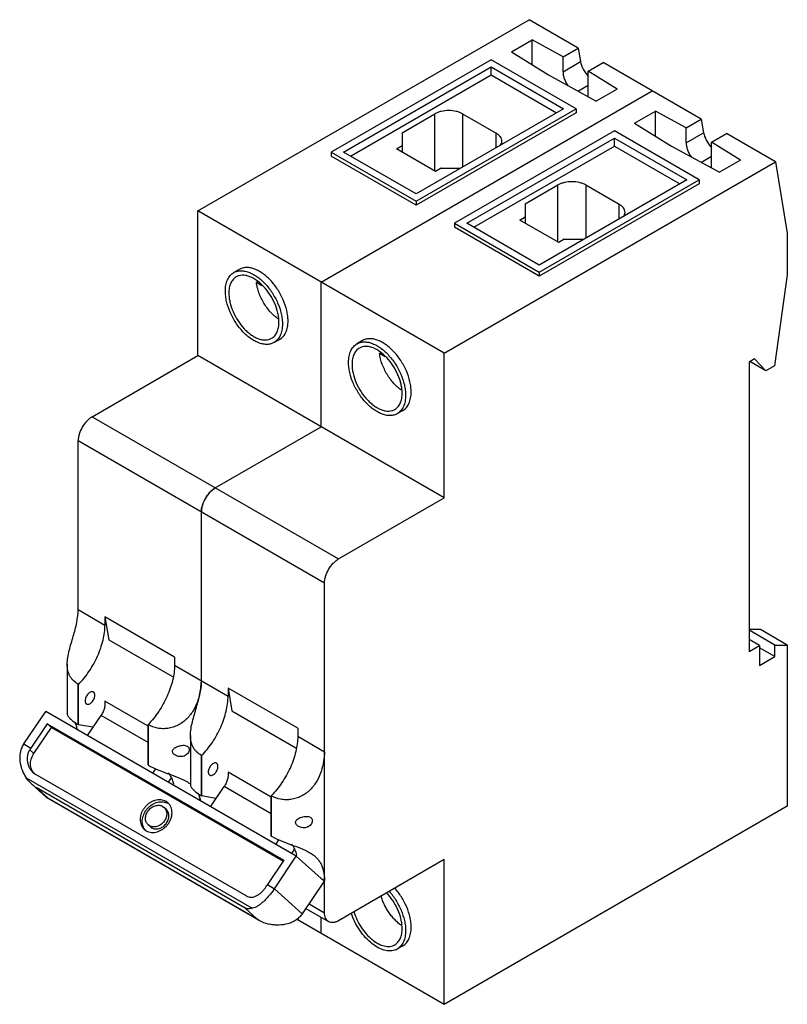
# Model space of a CAD drawing. Header units: millimetres. Extents: x 12 to 90, y 21 to 121.
import ezdxf

# ---------------------------------------------------------------- set-up
doc = ezdxf.new("R2010")
doc.units = ezdxf.units.MM
doc.header["$LTSCALE"] = 9.17694
doc.layers.get('0').update_dxf_attribs({"linetype": 'CONTINUOUS'})

msp = doc.modelspace()

# ---------------------------------------------------------------- linework, layer by layer
at = {"color": 7, "linetype": 'Continuous'}
for p, q in [((29.65, 101.14), (63.3, 120.57)), ((68.29, 117.69), (63.3, 120.57)), ((61.5, 117.29), (63.63, 118.51)), ((63.63, 115.98), (63.63, 118.51)), ((66.75, 116.81), (63.63, 118.51)), ((61.5, 117.29), (65.26, 114.97)), ((66.75, 116.81), (68.29, 117.69)), ((68.29, 117.69), (68.52, 116.31)), ((59.45, 116.51), (43.19, 107.12)), ((68.08, 111.53), (59.45, 116.51)), ((66.75, 115.29), (66.75, 116.81)), ((66.75, 115.29), (68.52, 116.31)), ((69.32, 115.35), (70.83, 116.22)), ((80.8, 110.47), (70.83, 116.22)), ((44.46, 107.12), (59.45, 115.78)), ((59.45, 114.96), (59.45, 115.78)), ((59.45, 115.78), (66.81, 111.53)), ((69.32, 112.75), (69.32, 115.35)), ((72.25, 113.53), (69.32, 115.35)), ((45.17, 106.72), (59.45, 114.96)), ((59.45, 114.96), (66.1, 111.12)), ((65.26, 114.97), (70.13, 112.31)), ((42.17, 93.92), (75.82, 113.35)), ((69.32, 113.88), (68.31, 113.3)), ((72.25, 113.53), (70.13, 112.31)), ((66.81, 111.53), (51.82, 102.88)), ((51.82, 102.14), (68.08, 111.53)), ((68.08, 111.12), (51.82, 101.74)), ((68.08, 111.53), (68.08, 111.12)), ((74.02, 110.06), (76.14, 111.29)), ((76.14, 108.75), (76.14, 111.29)), ((79.26, 109.58), (76.14, 111.29)), ((50.4, 109.08), (53.73, 111)), ((53.73, 105.21), (53.73, 111)), ((56.55, 111), (56.55, 105.61)), ((56.55, 111), (59.95, 109.04)), ((74.02, 110.06), (77.78, 107.74)), ((79.26, 109.58), (80.8, 110.47)), ((80.8, 110.47), (81.03, 109.08)), ((50.4, 109.08), (50.4, 107.12)), ((71.97, 109.29), (55.71, 99.9)), ((59.95, 107.57), (59.95, 109.04)), ((80.6, 104.31), (71.97, 109.29)), ((79.26, 108.06), (79.26, 109.58)), ((79.26, 108.06), (81.03, 109.08)), ((56.98, 99.9), (71.97, 108.55)), ((71.97, 107.74), (71.97, 108.55)), ((71.97, 108.55), (79.32, 104.31)), ((81.83, 108.12), (83.35, 109)), ((81.83, 105.53), (81.83, 108.12)), ((84.77, 106.31), (81.83, 108.12)), ((88.33, 106.12), (83.35, 109)), ((43.19, 107.12), (43.19, 106.72)), ((43.19, 107.12), (51.82, 102.14)), ((51.82, 102.88), (44.46, 107.12)), ((49.84, 107.45), (50.4, 107.78)), ((53.8, 105.16), (49.84, 107.45)), ((57.69, 99.49), (71.97, 107.74)), ((71.97, 107.74), (78.62, 103.9)), ((77.78, 107.74), (82.65, 105.08)), ((51.82, 101.74), (43.19, 106.72)), ((54.68, 86.69), (88.33, 106.12)), ((81.83, 106.66), (80.83, 106.08)), ((84.77, 106.31), (82.65, 105.08)), ((88.33, 106.12), (89.54, 98.9)), ((54.36, 105.49), (53.8, 105.16)), ((54.36, 105.49), (56.34, 105.49)), ((79.32, 104.31), (64.33, 95.65)), ((64.33, 94.92), (80.6, 104.31)), ((80.6, 104.31), (80.6, 103.9)), ((62.92, 101.86), (66.24, 103.78)), ((80.6, 103.9), (64.33, 94.51)), ((66.24, 97.98), (66.24, 103.78)), ((69.07, 103.78), (69.07, 98.39)), ((69.07, 103.78), (72.46, 101.82)), ((51.82, 102.14), (51.82, 101.74)), ((29.65, 86.45), (29.65, 101.14)), ((54.68, 86.69), (29.65, 101.14)), ((62.92, 101.86), (62.92, 99.9)), ((72.46, 100.35), (72.46, 101.82)), ((62.35, 100.22), (62.92, 100.55)), ((66.31, 97.94), (62.35, 100.22)), ((55.71, 99.9), (55.71, 99.49)), ((55.71, 99.9), (64.33, 94.92)), ((64.33, 94.51), (55.71, 99.49)), ((64.33, 95.65), (56.98, 99.9)), ((66.88, 98.27), (66.31, 97.94)), ((66.88, 98.27), (68.86, 98.27)), ((89.54, 98.9), (89.54, 94.65)), ((33.86, 95.2), (33.29, 94.88)), ((64.33, 94.92), (64.33, 94.51)), ((89.54, 94.65), (88.24, 85.41)), ((35.75, 93.97), (35.59, 93.88)), ((36.16, 93.55), (35.59, 93.88)), ((42.17, 79.22), (42.17, 93.92)), ((37.96, 88.1), (37.39, 87.77)), ((46.37, 87.98), (45.81, 87.65)), ((18.9, 80.24), (29.65, 86.45)), ((54.68, 71.99), (29.65, 86.45)), ((48.26, 86.74), (48.11, 86.65)), ((48.68, 86.32), (48.11, 86.65)), ((54.68, 71.99), (54.68, 86.69)), ((86.22, 86.12), (85.65, 85.79)), ((87.36, 84.9), (86.22, 86.12)), ((85.65, 85.79), (85.65, 56.4)), ((87.36, 84.9), (85.73, 85.84)), ((88.24, 85.41), (87.36, 84.9)), ((18.9, 80.24), (43.93, 65.79)), ((50.47, 80.87), (49.91, 80.55)), ((31.42, 73.01), (42.17, 79.22)), ((17.49, 60.66), (17.49, 77.79)), ((42.52, 63.34), (17.49, 77.79)), ((43.93, 65.79), (54.68, 71.99)), ((30, 53.43), (30, 70.57)), ((42.52, 29.86), (42.52, 63.34)), ((17.49, 60.66), (20.21, 59.08)), ((20.21, 59.9), (20.21, 59.08)), ((20.21, 59.9), (20.6, 57.58)), ((27.28, 55.81), (20.21, 59.9)), ((86.82, 58.62), (85.65, 58.62)), ((88.27, 57.04), (85.65, 58.55)), ((89.54, 57.04), (86.82, 58.62)), ((20.6, 57.58), (27.08, 53.84)), ((86.71, 57.01), (85.65, 57.62)), ((85.65, 56.4), (86.71, 57.01)), ((86.71, 57.01), (86.71, 54.97)), ((88.27, 57.04), (89.54, 57.04)), ((88.27, 55.87), (88.27, 57.04)), ((89.54, 57.04), (89.54, 40.68)), ((88.27, 55.87), (86.71, 56.77)), ((16.37, 55.09), (16.37, 52.94)), ((27.28, 55.81), (27.28, 55)), ((86.71, 54.97), (88.27, 55.87)), ((27.28, 55), (32.73, 51.86)), ((17.49, 48.97), (17.49, 53.07)), ((17.52, 53.05), (17.49, 53.07)), ((17.52, 48.95), (17.52, 53.05)), ((16.37, 52.2), (16.37, 50.05)), ((39.8, 48.59), (32.73, 52.67)), ((32.73, 52.67), (32.73, 51.86)), ((32.73, 52.67), (33.11, 50.35)), ((24.59, 48.8), (20.19, 51.35)), ((11.96, 47), (14.19, 50.3)), ((39.65, 35.6), (14.19, 50.3)), ((33.11, 50.35), (39.6, 46.61)), ((14.34, 49.06), (12.67, 46.59)), ((14.78, 48.67), (14.34, 49.06)), ((14.34, 49.06), (38.38, 35.18)), ((18.42, 47.85), (19.81, 49.9)), ((24.59, 47.14), (19.81, 49.9)), ((12.99, 46.03), (14.78, 48.67)), ((14.78, 48.67), (38.32, 35.08)), ((17.49, 48.97), (17.52, 48.95)), ((18.97, 48.69), (17.52, 48.95)), ((24.63, 48.94), (24.59, 48.96)), ((24.59, 44.87), (24.59, 48.96)), ((24.63, 44.85), (24.63, 48.94)), ((39.8, 48.59), (39.8, 47.78)), ((28.89, 47.86), (28.89, 45.72)), ((39.8, 47.78), (42.52, 46.2)), ((11.96, 47), (12.67, 46.59)), ((12.56, 46.42), (12.99, 46.03)), ((30.04, 45.82), (30, 45.84)), ((30, 41.74), (30, 45.84)), ((30.04, 41.72), (30.04, 45.82)), ((12.87, 44.13), (13.08, 43.98)), ((24.59, 44.87), (24.63, 44.85)), ((25.07, 44.02), (25.38, 44.47)), ((28.89, 44.97), (28.89, 42.82)), ((37.11, 41.58), (32.71, 44.12)), ((12.19, 43.57), (35.17, 30.31)), ((13.08, 43.98), (34.58, 31.57)), ((26.94, 43.57), (26.63, 43.11)), ((14.22, 41.61), (12.76, 42.93)), ((34.44, 30.32), (13.22, 42.57)), ((13.22, 42.57), (14.43, 41.48)), ((30.94, 40.63), (32.32, 42.67)), ((37.11, 39.91), (32.32, 42.67)), ((14.34, 41.53), (14.43, 41.48)), ((35.85, 29.11), (14.34, 41.53)), ((14.43, 41.48), (35.65, 29.23)), ((26.61, 41.01), (26.41, 41.15)), ((30, 41.74), (30.04, 41.72)), ((31.48, 41.46), (30.04, 41.72)), ((37.14, 41.72), (37.11, 41.74)), ((37.11, 37.64), (37.11, 41.74)), ((37.14, 37.62), (37.14, 41.72)), ((26.07, 40.66), (26.21, 40.56)), ((26.43, 40.37), (26.21, 40.56)), ((89.54, 40.68), (54.68, 20.55)), ((24.2, 38.33), (24.4, 38.19)), ((24.74, 38.68), (24.6, 38.78)), ((24.82, 38.58), (24.6, 38.78)), ((24.82, 38.58), (24.95, 38.48)), ((37.11, 37.64), (37.14, 37.62)), ((37.58, 36.79), (37.89, 37.25)), ((39.45, 36.34), (39.15, 35.89)), ((38.38, 35.18), (36.71, 32.71)), ((37.42, 32.3), (39.65, 35.6)), ((39.65, 35.6), (42.48, 33.05)), ((54.68, 35.25), (43.93, 29.05)), ((54.68, 20.55), (54.68, 35.25)), ((42.48, 33.05), (40.25, 29.75)), ((42.52, 33.13), (42.15, 33.35)), ((36.71, 32.71), (37.42, 32.3)), ((37.42, 32.3), (40.25, 29.75)), ((35.65, 29.23), (34.44, 30.32)), ((40.61, 30.29), (42.93, 28.95)), ((40.94, 30.77), (42.52, 29.86)), ((35.65, 29.23), (35.85, 29.11)), ((54.68, 20.55), (39.68, 29.22)), ((42.17, 27.78), (42.17, 29.39)), ((50.47, 26.5), (49.91, 26.17))]:
    msp.add_line(p, q, dxfattribs=at)
for centre, radius, start, end in [((33.34, 70.27), 3.38, 149.9421, 158.7316), ((13.83, 47.82), 3.62, 17.683, 22.4316), ((17.97, 46.96), 2, 59.5287, 59.9935), ((18, 42.99), 6.43, 145.9483, 147.7258), ((13.87, 44.85), 1.2, 216.3225, 222.4608), ((13.85, 44.84), 1.18, 222.4756, 224.128), ((15.41, 45.88), 3.97, 228.0347, 236.4983), ((14.69, 42.12), 0.69, 227.9858, 239.9799), ((26.35, 40.59), 3.62, 17.683, 22.4316), ((30.48, 39.73), 2, 59.5287, 59.9935), ((26.02, 39.91), 1.2, 60.0015, 61.279), ((26.03, 39.92), 1.2, 56.8576, 60.0009), ((25.22, 39.02), 1.2, 214.0754, 222.5733), ((25.15, 39.39), 0.821, 240.0427, 247.0467), ((35.89, 34.82), 3.89, 12.4971, 12.9851), ((42.04, 29.11), 6.43, 145.9483, 147.7258)]:
    msp.add_arc(centre, radius, start, end, dxfattribs=at)
for centre in [(69.79, 115.57), (82.31, 108.35)]:
    msp.add_ellipse(centre, major_axis=(-1.1, 1.44), ratio=0.469293, start_param=7.007168, end_param=8.025865, dxfattribs=at)
for points, knots in [([(66.75, 115.29), (66.75, 115.17), (66.77, 114.93), (66.91, 114.43), (67.1, 114.08), (67.25, 113.86)], [0, 0, 0, 0, 0.228001, 0.475645, 1, 1, 1, 1]), ([(56.55, 111), (56.46, 111.06), (56.25, 111.16), (55.78, 111.3), (55.14, 111.37), (54.5, 111.3), (54.03, 111.16), (53.82, 111.06), (53.73, 111)], [0, 0, 0, 0, 0.114225, 0.237559, 0.5, 0.762441, 0.885775, 1, 1, 1, 1]), ([(60.53, 108.23), (60.53, 108.3), (60.51, 108.46), (60.39, 108.68), (60.2, 108.88), (60.04, 108.99), (59.95, 109.04)], [0, 0, 0, 0, 0.217782, 0.450908, 0.710295, 1, 1, 1, 1]), ([(60.38, 107.78), (60.43, 107.85), (60.51, 107.99), (60.53, 108.15), (60.53, 108.23)], [0, 0, 0, 0, 0.517016, 1, 1, 1, 1]), ([(79.26, 108.06), (79.26, 107.94), (79.29, 107.7), (79.43, 107.21), (79.61, 106.85), (79.76, 106.63)], [0, 0, 0, 0, 0.228001, 0.475645, 1, 1, 1, 1]), ([(69.07, 103.78), (68.97, 103.83), (68.76, 103.93), (68.29, 104.07), (67.66, 104.14), (67.02, 104.07), (66.55, 103.93), (66.34, 103.83), (66.24, 103.78)], [0, 0, 0, 0, 0.114225, 0.237559, 0.5, 0.762441, 0.885775, 1, 1, 1, 1]), ([(73.05, 101), (73.05, 101.08), (73.02, 101.24), (72.9, 101.46), (72.71, 101.66), (72.55, 101.77), (72.46, 101.82)], [0, 0, 0, 0, 0.217782, 0.450908, 0.710295, 1, 1, 1, 1]), ([(72.9, 100.56), (72.95, 100.62), (73.02, 100.77), (73.05, 100.92), (73.05, 101)], [0, 0, 0, 0, 0.517016, 1, 1, 1, 1]), ([(33.29, 94.88), (33.39, 94.93), (33.62, 95.03), (33.98, 95.08), (34.38, 95.05), (34.79, 94.94), (35.22, 94.75), (35.64, 94.49), (36.06, 94.17), (36.61, 93.64), (37.21, 92.86), (37.78, 91.82), (38.09, 90.9), (38.22, 90.17), (38.24, 89.82), (38.24, 89.65)], [0, 0, 0, 0, 0.042831, 0.087432, 0.135233, 0.187166, 0.243635, 0.304616, 0.369741, 0.438376, 0.582627, 0.729692, 0.871189, 0.937609, 1, 1, 1, 1]), ([(38.81, 89.98), (38.81, 90.15), (38.78, 90.5), (38.65, 91.23), (38.34, 92.15), (37.78, 93.19), (37.17, 93.97), (36.63, 94.49), (36.21, 94.82), (35.78, 95.08), (35.36, 95.27), (34.94, 95.38), (34.55, 95.41), (34.18, 95.35), (33.96, 95.26), (33.86, 95.2)], [0, 0, 0, 0, 0.062392, 0.128809, 0.270302, 0.417364, 0.561616, 0.630253, 0.695379, 0.756362, 0.812831, 0.864764, 0.912566, 0.957167, 1, 1, 1, 1]), ([(32.44, 93), (32.44, 93.21), (32.47, 93.6), (32.63, 94.14), (32.86, 94.52), (33.1, 94.75), (33.22, 94.84), (33.29, 94.88)], [0, 0, 0, 0, 0.289526, 0.548662, 0.781628, 0.891838, 1, 1, 1, 1]), ([(33.54, 94.44), (33.48, 94.41), (33.37, 94.33), (33.17, 94.13), (32.96, 93.8), (32.82, 93.32), (32.8, 92.98), (32.8, 92.79)], [0, 0, 0, 0, 0.108163, 0.218374, 0.451342, 0.710481, 1, 1, 1, 1]), ([(37.89, 89.86), (37.89, 90), (37.87, 90.31), (37.75, 90.95), (37.48, 91.76), (36.98, 92.67), (36.45, 93.36), (35.97, 93.82), (35.6, 94.11), (35.23, 94.34), (34.86, 94.5), (34.5, 94.6), (34.15, 94.62), (33.83, 94.58), (33.63, 94.49), (33.54, 94.44)], [0, 0, 0, 0, 0.062392, 0.12881, 0.270303, 0.417365, 0.561616, 0.630253, 0.695379, 0.756362, 0.812831, 0.864764, 0.912566, 0.957167, 1, 1, 1, 1]), ([(37.83, 90.15), (37.69, 90.25), (37.41, 90.47), (37.02, 90.86), (36.67, 91.3), (36.35, 91.78), (36.07, 92.29), (35.85, 92.82), (35.68, 93.35), (35.61, 93.7), (35.59, 93.88)], [0, 0, 0, 0, 0.116191, 0.238991, 0.366572, 0.496829, 0.627511, 0.756346, 0.881155, 1, 1, 1, 1]), ([(37.39, 87.77), (37.29, 87.72), (37.07, 87.62), (36.7, 87.57), (36.3, 87.6), (35.89, 87.71), (35.47, 87.9), (35.04, 88.16), (34.62, 88.48), (34.08, 89.01), (33.47, 89.79), (32.91, 90.83), (32.59, 91.75), (32.47, 92.48), (32.44, 92.83), (32.44, 93)], [0, 0, 0, 0, 0.042831, 0.087432, 0.135233, 0.187166, 0.243635, 0.304616, 0.369741, 0.438376, 0.582627, 0.729692, 0.871189, 0.937609, 1, 1, 1, 1]), ([(32.8, 92.79), (32.8, 92.65), (32.82, 92.34), (32.93, 91.7), (33.2, 90.89), (33.7, 89.97), (34.23, 89.29), (34.71, 88.83), (35.08, 88.54), (35.45, 88.31), (35.82, 88.15), (36.19, 88.05), (36.53, 88.03), (36.86, 88.07), (37.05, 88.16), (37.14, 88.21)], [0, 0, 0, 0, 0.062392, 0.12881, 0.270303, 0.417365, 0.561616, 0.630253, 0.695379, 0.756362, 0.812831, 0.864764, 0.912566, 0.957167, 1, 1, 1, 1]), ([(37.14, 88.21), (37.2, 88.24), (37.31, 88.32), (37.52, 88.52), (37.72, 88.85), (37.86, 89.33), (37.89, 89.67), (37.89, 89.86)], [0, 0, 0, 0, 0.108163, 0.218374, 0.451342, 0.710481, 1, 1, 1, 1]), ([(38.24, 89.65), (38.24, 89.44), (38.21, 89.05), (38.05, 88.51), (37.82, 88.13), (37.59, 87.9), (37.46, 87.81), (37.39, 87.77)], [0, 0, 0, 0, 0.289526, 0.548662, 0.781628, 0.891838, 1, 1, 1, 1]), ([(37.96, 88.1), (38.02, 88.14), (38.15, 88.23), (38.39, 88.46), (38.62, 88.83), (38.77, 89.37), (38.81, 89.77), (38.81, 89.98)], [0, 0, 0, 0, 0.108163, 0.218373, 0.451341, 0.71048, 1, 1, 1, 1]), ([(51.32, 82.75), (51.32, 82.92), (51.3, 83.27), (51.17, 84), (50.86, 84.92), (50.29, 85.96), (49.69, 86.74), (49.14, 87.27), (48.72, 87.59), (48.3, 87.86), (47.87, 88.04), (47.46, 88.15), (47.06, 88.18), (46.7, 88.13), (46.47, 88.03), (46.37, 87.98)], [0, 0, 0, 0, 0.062392, 0.128809, 0.270302, 0.417364, 0.561616, 0.630253, 0.695379, 0.756362, 0.812831, 0.864764, 0.912566, 0.957167, 1, 1, 1, 1]), ([(44.96, 85.77), (44.96, 85.98), (44.99, 86.38), (45.15, 86.92), (45.38, 87.29), (45.61, 87.52), (45.74, 87.61), (45.81, 87.65)], [0, 0, 0, 0, 0.289526, 0.548662, 0.781628, 0.891838, 1, 1, 1, 1]), ([(46.06, 87.22), (46, 87.18), (45.88, 87.1), (45.68, 86.9), (45.48, 86.57), (45.34, 86.1), (45.31, 85.75), (45.31, 85.57)], [0, 0, 0, 0, 0.108163, 0.218374, 0.451342, 0.710481, 1, 1, 1, 1]), ([(45.81, 87.65), (45.91, 87.71), (46.13, 87.8), (46.5, 87.85), (46.89, 87.83), (47.31, 87.72), (47.73, 87.53), (48.16, 87.27), (48.58, 86.94), (49.12, 86.41), (49.73, 85.64), (50.29, 84.59), (50.6, 83.67), (50.73, 82.95), (50.76, 82.6), (50.76, 82.43)], [0, 0, 0, 0, 0.042831, 0.087432, 0.135233, 0.187166, 0.243635, 0.304616, 0.369741, 0.438376, 0.582627, 0.729692, 0.871189, 0.937609, 1, 1, 1, 1]), ([(50.4, 82.63), (50.4, 82.78), (50.38, 83.09), (50.27, 83.72), (50, 84.53), (49.5, 85.45), (48.97, 86.13), (48.49, 86.59), (48.12, 86.88), (47.75, 87.11), (47.37, 87.27), (47.01, 87.37), (46.66, 87.4), (46.34, 87.35), (46.15, 87.27), (46.06, 87.22)], [0, 0, 0, 0, 0.062392, 0.12881, 0.270303, 0.417365, 0.561616, 0.630253, 0.695379, 0.756362, 0.812831, 0.864764, 0.912566, 0.957167, 1, 1, 1, 1]), ([(50.34, 82.93), (50.2, 83.02), (49.92, 83.25), (49.54, 83.63), (49.18, 84.07), (48.86, 84.55), (48.59, 85.06), (48.36, 85.59), (48.2, 86.12), (48.13, 86.48), (48.11, 86.65)], [0, 0, 0, 0, 0.116191, 0.238991, 0.366572, 0.496829, 0.627511, 0.756346, 0.881155, 1, 1, 1, 1]), ([(49.91, 80.55), (49.81, 80.49), (49.58, 80.4), (49.22, 80.34), (48.82, 80.37), (48.41, 80.48), (47.98, 80.67), (47.56, 80.93), (47.14, 81.26), (46.59, 81.78), (45.99, 82.56), (45.42, 83.6), (45.11, 84.53), (44.98, 85.25), (44.96, 85.6), (44.96, 85.77)], [0, 0, 0, 0, 0.042831, 0.087432, 0.135233, 0.187166, 0.243635, 0.304616, 0.369741, 0.438376, 0.582627, 0.729692, 0.871189, 0.937609, 1, 1, 1, 1]), ([(45.31, 85.57), (45.31, 85.42), (45.33, 85.11), (45.45, 84.47), (45.72, 83.66), (46.21, 82.75), (46.75, 82.07), (47.23, 81.6), (47.59, 81.32), (47.97, 81.09), (48.34, 80.92), (48.7, 80.83), (49.05, 80.8), (49.37, 80.85), (49.57, 80.93), (49.66, 80.98)], [0, 0, 0, 0, 0.062392, 0.12881, 0.270303, 0.417365, 0.561616, 0.630253, 0.695379, 0.756362, 0.812831, 0.864764, 0.912566, 0.957167, 1, 1, 1, 1]), ([(49.66, 80.98), (49.72, 81.02), (49.83, 81.09), (50.03, 81.29), (50.24, 81.62), (50.38, 82.1), (50.4, 82.45), (50.4, 82.63)], [0, 0, 0, 0, 0.108163, 0.218374, 0.451342, 0.710481, 1, 1, 1, 1]), ([(50.76, 82.43), (50.76, 82.22), (50.72, 81.82), (50.57, 81.28), (50.34, 80.91), (50.1, 80.68), (49.97, 80.59), (49.91, 80.55)], [0, 0, 0, 0, 0.289526, 0.548662, 0.781628, 0.891838, 1, 1, 1, 1]), ([(50.47, 80.87), (50.54, 80.91), (50.67, 81), (50.9, 81.23), (51.13, 81.61), (51.29, 82.15), (51.32, 82.54), (51.32, 82.75)], [0, 0, 0, 0, 0.108163, 0.218373, 0.451341, 0.71048, 1, 1, 1, 1]), ([(18.9, 80.24), (18.8, 80.18), (18.61, 80.05), (18.26, 79.72), (17.88, 79.2), (17.62, 78.61), (17.51, 78.14), (17.49, 77.9), (17.49, 77.79)], [0, 0, 0, 0, 0.114225, 0.237558, 0.499998, 0.76244, 0.885774, 1, 1, 1, 1]), ([(31.42, 73.01), (31.32, 72.96), (31.13, 72.83), (30.77, 72.49), (30.39, 71.97), (30.13, 71.39), (30.02, 70.91), (30, 70.68), (30, 70.57)], [0, 0, 0, 0, 0.114225, 0.237558, 0.499998, 0.76244, 0.885774, 1, 1, 1, 1]), ([(30.71, 72.39), (30.81, 72.52), (31.03, 72.75), (31.29, 72.94), (31.42, 73.01)], [0, 0, 0, 0, 0.522624, 1, 1, 1, 1]), ([(30.42, 71.96), (30.44, 72), (30.53, 72.14), (30.63, 72.29), (30.71, 72.39)], [0, 0, 0, 0, 0.251883, 1, 1, 1, 1]), ([(30, 70.57), (30, 70.72), (30.04, 71.03), (30.13, 71.34), (30.19, 71.49)], [0, 0, 0, 0, 0.477377, 1, 1, 1, 1]), ([(42.52, 63.34), (42.52, 63.45), (42.54, 63.68), (42.65, 64.16), (42.91, 64.75), (43.29, 65.26), (43.64, 65.6), (43.84, 65.73), (43.93, 65.79)], [0, 0, 0, 0, 0.114226, 0.23756, 0.500002, 0.762442, 0.885775, 1, 1, 1, 1]), ([(16.37, 55.09), (16.37, 55.32), (16.42, 55.79), (16.57, 56.5), (16.77, 57.22), (17.06, 58.16), (17.36, 59.29), (17.48, 60.22), (17.49, 60.66)], [0, 0, 0, 0, 0.120372, 0.248743, 0.381196, 0.513753, 0.768343, 1, 1, 1, 1]), ([(17.52, 53.05), (17.92, 53.46), (18.65, 54.37), (19.36, 55.65), (19.78, 56.73), (20.02, 57.53), (20.17, 58.31), (20.21, 58.83), (20.21, 59.08)], [0, 0, 0, 0, 0.255635, 0.517089, 0.645435, 0.769692, 0.88834, 1, 1, 1, 1]), ([(17.49, 53.07), (17.31, 53.17), (17.07, 53.35), (16.8, 53.65), (16.64, 53.9), (16.52, 54.17), (16.4, 54.56), (16.37, 54.88), (16.37, 55.09)], [0, 0, 0, 0, 0.249927, 0.371241, 0.49177, 0.613271, 0.737571, 1, 1, 1, 1]), ([(27.28, 55), (27.28, 54.75), (27.24, 54.23), (27.09, 53.45), (26.85, 52.64), (26.43, 51.57), (25.72, 50.29), (24.99, 49.38), (24.59, 48.96)], [0, 0, 0, 0, 0.11166, 0.230308, 0.354565, 0.48291, 0.744365, 1, 1, 1, 1]), ([(30, 53.43), (30, 53.1), (29.93, 52.43), (29.68, 51.42), (29.24, 50.42), (28.68, 49.68), (28.12, 49.19), (27.64, 48.9), (27.13, 48.69), (26.6, 48.57), (26.06, 48.54), (25.39, 48.61), (24.91, 48.78), (24.63, 48.94)], [0, 0, 0, 0, 0.115643, 0.239337, 0.368108, 0.499273, 0.565263, 0.631093, 0.696452, 0.760937, 0.824053, 0.885274, 1, 1, 1, 1]), ([(28.89, 47.86), (28.89, 48.09), (28.94, 48.56), (29.09, 49.27), (29.29, 49.99), (29.57, 50.94), (29.88, 52.07), (30, 52.99), (30, 53.43)], [0, 0, 0, 0, 0.120372, 0.248743, 0.381196, 0.513753, 0.768343, 1, 1, 1, 1]), ([(16.37, 52.94), (16.37, 52.9), (16.38, 52.73), (16.38, 52.55), (16.38, 52.42)], [0, 0, 0, 0, 0.255059, 1, 1, 1, 1]), ([(16.38, 52.42), (16.38, 52.39), (16.38, 52.34), (16.38, 52.27), (16.38, 52.22), (16.37, 52.2), (16.37, 52.2)], [0, 0, 0, 0, 0.423642, 0.726965, 0.913968, 1, 1, 1, 1]), ([(19.03, 52.27), (19.02, 52.28), (18.98, 52.3), (18.89, 52.31), (18.77, 52.29), (18.63, 52.21), (18.49, 52.09), (18.36, 51.93), (18.27, 51.75), (18.21, 51.57), (18.19, 51.44), (18.19, 51.38)], [0, 0, 0, 0, 0.042876, 0.087516, 0.186922, 0.304239, 0.437963, 0.582366, 0.729555, 0.871285, 1, 1, 1, 1]), ([(19.18, 51.95), (19.18, 51.99), (19.17, 52.06), (19.15, 52.15), (19.1, 52.22), (19.06, 52.26), (19.03, 52.27)], [0, 0, 0, 0, 0.289398, 0.549129, 0.782315, 1, 1, 1, 1]), ([(18.19, 51.38), (18.19, 51.35), (18.19, 51.28), (18.22, 51.19), (18.27, 51.11), (18.31, 51.07), (18.33, 51.06)], [0, 0, 0, 0, 0.289398, 0.549129, 0.782315, 1, 1, 1, 1]), ([(18.33, 51.06), (18.35, 51.05), (18.39, 51.04), (18.48, 51.02), (18.6, 51.05), (18.74, 51.13), (18.88, 51.25), (19, 51.41), (19.1, 51.58), (19.16, 51.77), (19.18, 51.89), (19.18, 51.95)], [0, 0, 0, 0, 0.042876, 0.087516, 0.186922, 0.304239, 0.437963, 0.582366, 0.729555, 0.871285, 1, 1, 1, 1]), ([(20.19, 51.35), (20.2, 51.29), (20.21, 51.18), (20.21, 51.01), (20.19, 50.83), (20.15, 50.64), (20.09, 50.45), (19.99, 50.2), (19.88, 50.02), (19.81, 49.9)], [0, 0, 0, 0, 0.103763, 0.21559, 0.334878, 0.460705, 0.591762, 0.726492, 1, 1, 1, 1]), ([(30.04, 45.82), (30.44, 46.23), (31.17, 47.15), (31.87, 48.42), (32.3, 49.5), (32.53, 50.3), (32.68, 51.09), (32.72, 51.61), (32.73, 51.86)], [0, 0, 0, 0, 0.255635, 0.517089, 0.645435, 0.769692, 0.88834, 1, 1, 1, 1]), ([(16.37, 50.05), (16.37, 50.02), (16.39, 49.95), (16.44, 49.85), (16.53, 49.72), (16.66, 49.58), (16.82, 49.43), (17.09, 49.22), (17.32, 49.07), (17.49, 48.97)], [0, 0, 0, 0, 0.052312, 0.126347, 0.222674, 0.340595, 0.478856, 0.635947, 1, 1, 1, 1]), ([(17.4, 48.46), (17.39, 48.5), (17.36, 48.65), (17.32, 48.81), (17.28, 48.92)], [0, 0, 0, 0, 0.257706, 1, 1, 1, 1]), ([(30, 45.84), (29.83, 45.94), (29.58, 46.12), (29.32, 46.42), (29.16, 46.67), (29.04, 46.94), (28.92, 47.34), (28.89, 47.65), (28.89, 47.86)], [0, 0, 0, 0, 0.249927, 0.371241, 0.49177, 0.613271, 0.737571, 1, 1, 1, 1]), ([(39.8, 47.78), (39.79, 47.52), (39.75, 47.01), (39.61, 46.22), (39.37, 45.42), (38.95, 44.34), (38.24, 43.07), (37.51, 42.15), (37.11, 41.74)], [0, 0, 0, 0, 0.11166, 0.230308, 0.354565, 0.48291, 0.744365, 1, 1, 1, 1]), ([(11.96, 47), (11.88, 46.87), (11.73, 46.6), (11.6, 46.17), (11.54, 45.71), (11.56, 45.11), (11.71, 44.51), (11.95, 43.96), (12.11, 43.7), (12.19, 43.57)], [0, 0, 0, 0, 0.12503, 0.250231, 0.375532, 0.500886, 0.750949, 0.875914, 1, 1, 1, 1]), ([(12.56, 46.42), (12.5, 46.33), (12.41, 46.14), (12.32, 45.83), (12.29, 45.51), (12.32, 45.19), (12.39, 44.88), (12.51, 44.6), (12.67, 44.34), (12.8, 44.2), (12.87, 44.13)], [0, 0, 0, 0, 0.12915, 0.257968, 0.386257, 0.513743, 0.639924, 0.763957, 0.884542, 1, 1, 1, 1]), ([(12.9, 44.14), (12.86, 44.2), (12.78, 44.33), (12.69, 44.55), (12.65, 44.79), (12.64, 45.04), (12.67, 45.3), (12.77, 45.64), (12.89, 45.88), (12.99, 46.03)], [0, 0, 0, 0, 0.113293, 0.229212, 0.348586, 0.471884, 0.599174, 0.730145, 1, 1, 1, 1]), ([(27.07, 46.26), (27.07, 46.29), (27.08, 46.35), (27.12, 46.44), (27.19, 46.52), (27.3, 46.62), (27.46, 46.71), (27.68, 46.8), (27.91, 46.85), (28.14, 46.87), (28.36, 46.86), (28.5, 46.81), (28.56, 46.78)], [0, 0, 0, 0, 0.055037, 0.111212, 0.169585, 0.230335, 0.357708, 0.490629, 0.625655, 0.758694, 0.884862, 1, 1, 1, 1]), ([(27.36, 45.85), (27.32, 45.87), (27.25, 45.92), (27.15, 46.02), (27.08, 46.13), (27.07, 46.22), (27.07, 46.26)], [0, 0, 0, 0, 0.263836, 0.519997, 0.765489, 1, 1, 1, 1]), ([(28.77, 46.42), (28.77, 46.35), (28.74, 46.21), (28.62, 46.03), (28.45, 45.87), (28.25, 45.76), (28.02, 45.71), (27.79, 45.71), (27.57, 45.75), (27.43, 45.81), (27.36, 45.85)], [0, 0, 0, 0, 0.111574, 0.233445, 0.36159, 0.491766, 0.621462, 0.749694, 0.876068, 1, 1, 1, 1]), ([(28.56, 46.78), (28.59, 46.76), (28.65, 46.71), (28.72, 46.63), (28.76, 46.53), (28.77, 46.46), (28.77, 46.42)], [0, 0, 0, 0, 0.253919, 0.499154, 0.744844, 1, 1, 1, 1]), ([(42.52, 46.2), (42.51, 45.88), (42.45, 45.2), (42.2, 44.19), (41.76, 43.2), (41.2, 42.45), (40.63, 41.97), (40.16, 41.68), (39.64, 41.47), (39.11, 41.35), (38.58, 41.32), (37.9, 41.39), (37.42, 41.56), (37.14, 41.72)], [0, 0, 0, 0, 0.115643, 0.239337, 0.368108, 0.499273, 0.565263, 0.631093, 0.696452, 0.760937, 0.824053, 0.885274, 1, 1, 1, 1]), ([(28.89, 45.72), (28.89, 45.67), (28.89, 45.5), (28.9, 45.33), (28.9, 45.2)], [0, 0, 0, 0, 0.255059, 1, 1, 1, 1]), ([(28.9, 45.2), (28.9, 45.17), (28.9, 45.11), (28.89, 45.04), (28.89, 45), (28.89, 44.98), (28.89, 44.97)], [0, 0, 0, 0, 0.423642, 0.726965, 0.913968, 1, 1, 1, 1]), ([(31.55, 45.05), (31.53, 45.06), (31.49, 45.07), (31.41, 45.09), (31.29, 45.06), (31.14, 44.98), (31, 44.86), (30.88, 44.7), (30.78, 44.53), (30.72, 44.34), (30.7, 44.22), (30.7, 44.16)], [0, 0, 0, 0, 0.042876, 0.087516, 0.186922, 0.304239, 0.437963, 0.582366, 0.729555, 0.871285, 1, 1, 1, 1]), ([(31.69, 44.73), (31.69, 44.76), (31.69, 44.83), (31.66, 44.92), (31.62, 45), (31.57, 45.03), (31.55, 45.05)], [0, 0, 0, 0, 0.289398, 0.549129, 0.782315, 1, 1, 1, 1]), ([(24.63, 44.85), (24.91, 44.68), (25.54, 44.38), (26.54, 44.01), (27.53, 43.66), (28.17, 43.38), (28.46, 43.21)], [0, 0, 0, 0, 0.237492, 0.500229, 0.762741, 1, 1, 1, 1]), ([(26.64, 44.08), (26.76, 43.92), (26.98, 43.55), (27.12, 43.13), (27.17, 42.92)], [0, 0, 0, 0, 0.477869, 1, 1, 1, 1]), ([(30.7, 44.16), (30.7, 44.12), (30.71, 44.05), (30.74, 43.96), (30.78, 43.89), (30.83, 43.85), (30.85, 43.84)], [0, 0, 0, 0, 0.289398, 0.549129, 0.782315, 1, 1, 1, 1]), ([(30.85, 43.84), (30.87, 43.83), (30.9, 43.81), (30.99, 43.8), (31.11, 43.82), (31.26, 43.9), (31.4, 44.02), (31.52, 44.18), (31.62, 44.36), (31.68, 44.54), (31.69, 44.67), (31.69, 44.73)], [0, 0, 0, 0, 0.042876, 0.087516, 0.186922, 0.304239, 0.437963, 0.582366, 0.729555, 0.871285, 1, 1, 1, 1]), ([(32.71, 44.12), (32.72, 44.07), (32.73, 43.96), (32.73, 43.79), (32.71, 43.61), (32.67, 43.42), (32.61, 43.23), (32.5, 42.97), (32.4, 42.79), (32.32, 42.67)], [0, 0, 0, 0, 0.103763, 0.21559, 0.334878, 0.460705, 0.591762, 0.726492, 1, 1, 1, 1]), ([(12.76, 42.93), (12.71, 42.98), (12.5, 43.17), (12.31, 43.4), (12.19, 43.57)], [0, 0, 0, 0, 0.251161, 1, 1, 1, 1]), ([(28.46, 43.21), (28.5, 43.19), (28.65, 43.09), (28.8, 42.99), (28.91, 42.91)], [0, 0, 0, 0, 0.259085, 1, 1, 1, 1]), ([(28.89, 42.82), (28.89, 42.79), (28.91, 42.73), (28.96, 42.62), (29.05, 42.5), (29.17, 42.36), (29.33, 42.21), (29.6, 41.99), (29.84, 41.84), (30, 41.74)], [0, 0, 0, 0, 0.052312, 0.126347, 0.222674, 0.340595, 0.478856, 0.635947, 1, 1, 1, 1]), ([(26.41, 41.15), (26.33, 41.2), (26.16, 41.27), (25.88, 41.33), (25.58, 41.33), (25.28, 41.27), (24.98, 41.15), (24.7, 40.99), (24.44, 40.78), (24.22, 40.53), (24.03, 40.26), (23.89, 39.96), (23.81, 39.65), (23.78, 39.35), (23.8, 39.05), (23.88, 38.78), (24.01, 38.53), (24.13, 38.39), (24.2, 38.33)], [0, 0, 0, 0, 0.056432, 0.114577, 0.174918, 0.237661, 0.302649, 0.369463, 0.437469, 0.505909, 0.573979, 0.640915, 0.706073, 0.769008, 0.829547, 0.887847, 0.944393, 1, 1, 1, 1]), ([(24.23, 38.35), (24.18, 38.42), (24.1, 38.58), (24.02, 38.83), (23.99, 39.11), (24.02, 39.49), (24.18, 39.97), (24.52, 40.47), (24.99, 40.87), (25.46, 41.07), (25.83, 41.13), (26.11, 41.13), (26.37, 41.08), (26.53, 41.01), (26.6, 40.97)], [0, 0, 0, 0, 0.056182, 0.113978, 0.173811, 0.235853, 0.365558, 0.500312, 0.634996, 0.764514, 0.826443, 0.886161, 0.943874, 1, 1, 1, 1]), ([(24.4, 38.19), (24.48, 38.14), (24.65, 38.06), (24.94, 38.01), (25.23, 38.01), (25.53, 38.07), (25.83, 38.19), (26.11, 38.35), (26.37, 38.56), (26.59, 38.81), (26.78, 39.08), (26.92, 39.38), (27, 39.68), (27.03, 39.99), (27.01, 40.29), (26.93, 40.56), (26.8, 40.81), (26.68, 40.95), (26.61, 41.01)], [0, 0, 0, 0, 0.056432, 0.114577, 0.174918, 0.237661, 0.302649, 0.369463, 0.437469, 0.505909, 0.573979, 0.640915, 0.706073, 0.769008, 0.829547, 0.887847, 0.944393, 1, 1, 1, 1]), ([(29.65, 42), (29.67, 41.98), (29.72, 41.87), (29.76, 41.75), (29.79, 41.67)], [0, 0, 0, 0, 0.248097, 1, 1, 1, 1]), ([(29.79, 41.67), (29.81, 41.63), (29.85, 41.49), (29.89, 41.34), (29.91, 41.23)], [0, 0, 0, 0, 0.245943, 1, 1, 1, 1]), ([(29.92, 41.23), (29.91, 41.27), (29.88, 41.43), (29.83, 41.58), (29.8, 41.69)], [0, 0, 0, 0, 0.257706, 1, 1, 1, 1]), ([(24.6, 38.78), (24.56, 38.82), (24.48, 38.91), (24.39, 39.07), (24.33, 39.26), (24.32, 39.46), (24.34, 39.66), (24.42, 39.93), (24.56, 40.19), (24.76, 40.41), (24.99, 40.59), (25.25, 40.72), (25.52, 40.77), (25.72, 40.78), (25.91, 40.74), (26.02, 40.69), (26.07, 40.66)], [0, 0, 0, 0, 0.05566, 0.112249, 0.170597, 0.231185, 0.294171, 0.359382, 0.494096, 0.562591, 0.630652, 0.762132, 0.82493, 0.885322, 0.943526, 1, 1, 1, 1]), ([(26.21, 40.56), (26.25, 40.52), (26.33, 40.43), (26.42, 40.28), (26.47, 40.1), (26.49, 39.91), (26.48, 39.71), (26.41, 39.45), (26.28, 39.2), (26.1, 38.98), (25.89, 38.79), (25.64, 38.65), (25.38, 38.58), (25.19, 38.56), (25, 38.58), (24.88, 38.61), (24.83, 38.64)], [0, 0, 0, 0, 0.055447, 0.111756, 0.169714, 0.229795, 0.292182, 0.35676, 0.490431, 0.558647, 0.626685, 0.759009, 0.822571, 0.883851, 0.942871, 1, 1, 1, 1]), ([(24.95, 38.48), (25.01, 38.45), (25.12, 38.4), (25.31, 38.37), (25.51, 38.37), (25.78, 38.42), (26.04, 38.55), (26.27, 38.73), (26.46, 38.95), (26.61, 39.21), (26.69, 39.48), (26.71, 39.69), (26.69, 39.88), (26.64, 40.07), (26.55, 40.23), (26.47, 40.32), (26.43, 40.37)], [0, 0, 0, 0, 0.056473, 0.114675, 0.175064, 0.237859, 0.369335, 0.437396, 0.505892, 0.640606, 0.705817, 0.768804, 0.829395, 0.887746, 0.944338, 1, 1, 1, 1]), ([(39.58, 39.03), (39.58, 39.06), (39.59, 39.13), (39.64, 39.22), (39.7, 39.3), (39.81, 39.39), (39.98, 39.49), (40.2, 39.57), (40.43, 39.63), (40.66, 39.65), (40.88, 39.63), (41.01, 39.58), (41.07, 39.55)], [0, 0, 0, 0, 0.055037, 0.111212, 0.169585, 0.230335, 0.357708, 0.490629, 0.625655, 0.758694, 0.884862, 1, 1, 1, 1]), ([(39.88, 38.62), (39.84, 38.65), (39.76, 38.7), (39.67, 38.79), (39.6, 38.9), (39.58, 38.99), (39.58, 39.03)], [0, 0, 0, 0, 0.263836, 0.519997, 0.765489, 1, 1, 1, 1]), ([(41.28, 39.19), (41.28, 39.13), (41.25, 38.99), (41.14, 38.8), (40.97, 38.64), (40.76, 38.54), (40.54, 38.48), (40.3, 38.48), (40.08, 38.53), (39.94, 38.59), (39.88, 38.62)], [0, 0, 0, 0, 0.111574, 0.233445, 0.36159, 0.491766, 0.621462, 0.749694, 0.876068, 1, 1, 1, 1]), ([(41.07, 39.55), (41.1, 39.53), (41.16, 39.49), (41.23, 39.4), (41.27, 39.3), (41.28, 39.23), (41.28, 39.19)], [0, 0, 0, 0, 0.253919, 0.499154, 0.744844, 1, 1, 1, 1]), ([(37.14, 37.62), (37.43, 37.46), (38.06, 37.16), (39.05, 36.79), (40.05, 36.43), (40.69, 36.15), (40.97, 35.99)], [0, 0, 0, 0, 0.237492, 0.500229, 0.762741, 1, 1, 1, 1]), ([(39.15, 36.86), (39.28, 36.7), (39.5, 36.32), (39.63, 35.91), (39.68, 35.69)], [0, 0, 0, 0, 0.477869, 1, 1, 1, 1]), ([(40.97, 35.99), (41.11, 35.91), (41.36, 35.75), (41.69, 35.46), (41.96, 35.15), (42.17, 34.81), (42.32, 34.43), (42.43, 34.02), (42.5, 33.59), (42.52, 33.29), (42.52, 33.13)], [0, 0, 0, 0, 0.135038, 0.260436, 0.379585, 0.496431, 0.614611, 0.736908, 0.865099, 1, 1, 1, 1]), ([(34.58, 31.57), (34.66, 31.52), (34.79, 31.47), (34.98, 31.43), (35.16, 31.43), (35.39, 31.47), (35.66, 31.59), (35.92, 31.76), (36.17, 31.98), (36.4, 32.25), (36.54, 32.44), (36.6, 32.54)], [0, 0, 0, 0, 0.114844, 0.170277, 0.225195, 0.336163, 0.452953, 0.578344, 0.71282, 0.854637, 1, 1, 1, 1]), ([(37.42, 32.3), (37.33, 32.17), (37.16, 31.93), (36.88, 31.58), (36.6, 31.26), (36.31, 30.98), (36.03, 30.74), (35.79, 30.57), (35.6, 30.46), (35.41, 30.37), (35.27, 30.33), (35.17, 30.31)], [0, 0, 0, 0, 0.149013, 0.29578, 0.436151, 0.56755, 0.688905, 0.800347, 0.852735, 0.90324, 1, 1, 1, 1]), ([(49.07, 32.06), (49.33, 31.77), (49.79, 31.15), (50.32, 30.14), (50.61, 29.25), (50.74, 28.55), (50.76, 28.21), (50.76, 28.05)], [0, 0, 0, 0, 0.258289, 0.519953, 0.771085, 0.889031, 1, 1, 1, 1]), ([(51.32, 28.37), (51.32, 28.54), (51.3, 28.88), (51.18, 29.58), (50.89, 30.47), (50.36, 31.48), (49.89, 32.1), (49.64, 32.38)], [0, 0, 0, 0, 0.110972, 0.228918, 0.48005, 0.741712, 1, 1, 1, 1]), ([(50.34, 28.55), (50.23, 28.63), (50, 28.81), (49.67, 29.12), (49.37, 29.46), (49.08, 29.84), (48.82, 30.25), (48.6, 30.67), (48.41, 31.11), (48.3, 31.4), (48.26, 31.55)], [0, 0, 0, 0, 0.11463, 0.234921, 0.359691, 0.487574, 0.617087, 0.746685, 0.874822, 1, 1, 1, 1]), ([(50.4, 28.25), (50.4, 28.4), (50.38, 28.71), (50.27, 29.36), (49.99, 30.18), (49.48, 31.1), (49.04, 31.65), (48.8, 31.9)], [0, 0, 0, 0, 0.11114, 0.229511, 0.481719, 0.74363, 1, 1, 1, 1]), ([(35.17, 30.31), (35.1, 30.29), (34.97, 30.27), (34.77, 30.26), (34.59, 30.27), (34.49, 30.3), (34.44, 30.32)], [0, 0, 0, 0, 0.29342, 0.55327, 0.786148, 1, 1, 1, 1]), ([(35.85, 29.11), (35.94, 29.06), (36.3, 28.87), (36.68, 28.74), (36.98, 28.68)], [0, 0, 0, 0, 0.250661, 1, 1, 1, 1]), ([(40.25, 29.75), (40.16, 29.63), (39.97, 29.39), (39.62, 29.1), (39.22, 28.88), (38.65, 28.67), (38.04, 28.59), (37.43, 28.61), (37.13, 28.65), (36.98, 28.68)], [0, 0, 0, 0, 0.124782, 0.249522, 0.374288, 0.499194, 0.74922, 0.874792, 1, 1, 1, 1]), ([(42.93, 28.95), (42.87, 28.99), (42.74, 29.09), (42.61, 29.3), (42.53, 29.57), (42.52, 29.76), (42.52, 29.86)], [0, 0, 0, 0, 0.217783, 0.450909, 0.710296, 1, 1, 1, 1]), ([(43.93, 29.05), (43.85, 29), (43.67, 28.91), (43.4, 28.85), (43.15, 28.85), (43, 28.91), (42.93, 28.95)], [0, 0, 0, 0, 0.289703, 0.549089, 0.782216, 1, 1, 1, 1]), ([(49.91, 26.17), (49.83, 26.12), (49.65, 26.04), (49.36, 25.98), (49.05, 25.97), (48.6, 26.03), (48.01, 26.26), (47.32, 26.71), (46.66, 27.32), (46.07, 28.07), (45.58, 28.91), (45.33, 29.51), (45.23, 29.81)], [0, 0, 0, 0, 0.043339, 0.087881, 0.134678, 0.184514, 0.294797, 0.419939, 0.557706, 0.703895, 0.853216, 1, 1, 1, 1]), ([(45.5, 29.98), (45.58, 29.7), (45.79, 29.16), (46.21, 28.39), (46.73, 27.7), (47.32, 27.13), (47.93, 26.71), (48.47, 26.49), (48.88, 26.43), (49.16, 26.43), (49.42, 26.49), (49.58, 26.56), (49.66, 26.6)], [0, 0, 0, 0, 0.144942, 0.293628, 0.440086, 0.578642, 0.704676, 0.815586, 0.865562, 0.912371, 0.956818, 1, 1, 1, 1]), ([(49.66, 26.6), (49.72, 26.64), (49.83, 26.72), (50.03, 26.92), (50.24, 27.24), (50.38, 27.72), (50.4, 28.07), (50.4, 28.25)], [0, 0, 0, 0, 0.108163, 0.218374, 0.451342, 0.710481, 1, 1, 1, 1]), ([(50.76, 28.05), (50.76, 27.84), (50.72, 27.44), (50.57, 26.9), (50.34, 26.53), (50.1, 26.3), (49.97, 26.21), (49.91, 26.17)], [0, 0, 0, 0, 0.289526, 0.548662, 0.781628, 0.891838, 1, 1, 1, 1]), ([(50.47, 26.5), (50.54, 26.53), (50.67, 26.62), (50.9, 26.85), (51.13, 27.23), (51.29, 27.77), (51.32, 28.16), (51.32, 28.37)], [0, 0, 0, 0, 0.108163, 0.218373, 0.451341, 0.71048, 1, 1, 1, 1])]:
    msp.add_open_spline(points, degree=3, knots=knots, dxfattribs=at)

doc.saveas('drawing.dxf')
